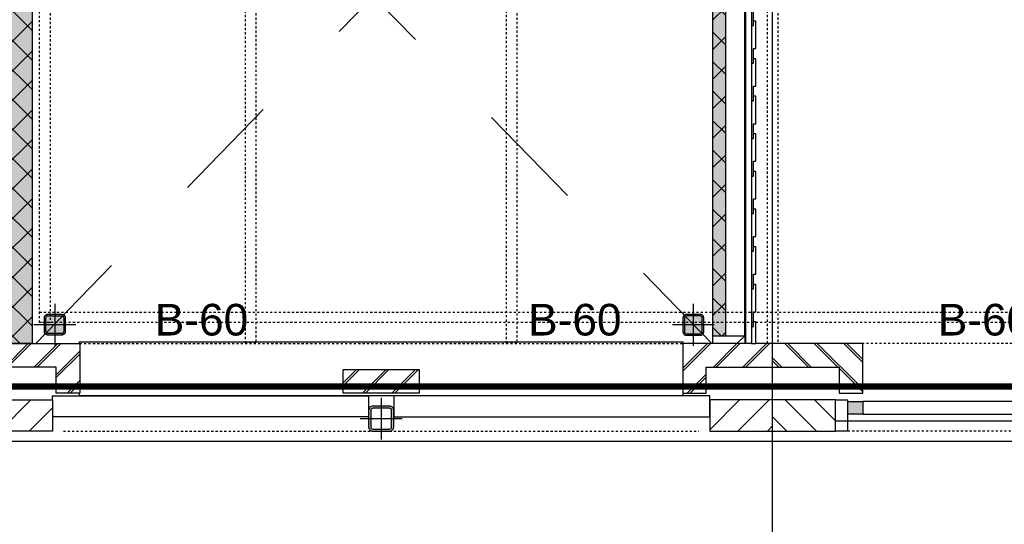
# Model space of a CAD drawing. Header units: millimetres. Extents: x -38031 to 110605, y -22066 to 88711.
# Tile 62 of 150: x 43254 to 47969, y 25034 to 27450. Entities that reach past the tile are written whole.
import ezdxf

# ---------------------------------------------------------------- set-up
doc = ezdxf.new("R2010")
doc.units = ezdxf.units.MM
doc.header["$LTSCALE"] = 50
doc.set_wipeout_variables(frame=1)
for name, pattern in [('HIDDEN', [9.525, 6.35, -3.175]), ('PHANTOM', [63.5, 31.75, -6.35, 6.35, -6.35, 6.35, -6.35]), ('STYLE_01', [0.41664, 0.20828, -0.20836]), ('STYLE_06', [1.04164, 0.625, -0.20828, 0.06943, -0.13893])]:
    doc.linetypes.add(name, pattern=pattern)
for name, color, linetype in [('AL$1A---_ALGEMEEN', 8, 'Continuous'), ('AM$1A---_ARCERING', 8, 'Continuous'), ('AT$1A---_TEKST100', 8, 'Continuous'), ('Bouwkundig', 8, 'Continuous'), ('brandscheiding', 5, 'HIDDEN'), ('Kastenscheiding', 4, 'PHANTOM'), ('stramien', 1, 'Continuous')]:
    doc.layers.add(name, color=color, linetype=linetype)
doc.styles.add('Arial', font='ARIAL.TTF')
pattern_1 = [(45, (0, 0), (70.7107, -70.7107), []), (45, (7.07, -7.07), (70.7107, -70.7107), [])]
pattern_2 = [(45, (0, 0), (70.7107, -70.7107), [])]
pattern_3 = [(135, (0, 0), (70.7107, 70.7107), []), (45, (299.34, -299.34), (70.7107, -70.7107), [])]

# ---------------------------------------------------------------- blocks, each defined once
blk = doc.blocks.new('st.k-120x120')
at = {"layer": 'AM$1A---_ARCERING', "linetype": 'Continuous', "lineweight": 0}
h = blk.add_hatch(color=256, dxfattribs=at)
edge = h.paths.add_edge_path()
edge.add_line((-40, -60), (40, -60))
edge.add_arc((40, -40), 20, 270, 360)
edge.add_line((60, -40), (60, 40))
edge.add_arc((40, 40), 20, 0, 90)
edge.add_line((40, 60), (-40, 60))
edge.add_arc((-40, 40), 20, 90, 180)
edge.add_line((-60, 40), (-60, -40))
edge.add_arc((-40, -40), 20, 180, 270)
edge = h.paths.add_edge_path(flags=16)
edge.add_line((-40, -50), (40, -50))
edge.add_arc((40, -40), 10, 270, 360)
edge.add_line((50, -40), (50, 40))
edge.add_arc((40, 40), 10, 0, 90)
edge.add_line((40, 50), (-40, 50))
edge.add_arc((-40, 40), 10, 90, 180)
edge.add_line((-50, 40), (-50, -40))
edge.add_arc((-40, -40), 10, 180, 270)
at = {"layer": 'AL$1A---_ALGEMEEN', "color": 0}
for p, q in [((0, 100), (0, -100)), ((-100, 0), (100, 0))]:
    blk.add_line(p, q, dxfattribs=at)
at = {"layer": 'AL$1A---_ALGEMEEN', "color": 0, "flags": 128}
blk.add_lwpolyline([(-40, -60), (40, -60, 0.414214), (60, -40), (60, 40, 0.414214), (40, 60), (-40, 60, 0.414214), (-60, 40), (-60, -40, 0.414214), (-40, -60, 0.414214)], format="xyb", dxfattribs=at)
blk.add_lwpolyline([(-40, -50), (40, -50, 0.414214), (50, -40), (50, 40, 0.414214), (40, 50), (-40, 50, 0.414214), (-50, 40), (-50, -40, 0.414214)], format="xyb", close=True, dxfattribs=at)
blk = doc.blocks.new('Group-44')
at = {"layer": 'AL$1A---_ALGEMEEN', "color": 0, "linetype": 'STYLE_01'}
blk.add_line((-12898, -3095), (-9854, -3095), dxfattribs=at)
at = {"layer": 'AL$1A---_ALGEMEEN', "color": 0}
blk.add_lwpolyline([(-12821, -2666.7), (-9932, -2666.7), (-9932, -2926), (-12821, -2926)], close=True, dxfattribs=at)
at = {"color": 0}
blk.add_wipeout([(-9802.5, -2945), (-9802.5, -3095), (-9501, -3095), (-9501, -2945)], dxfattribs=at).dxf.layer = 'AL$1A---_ALGEMEEN'
at = {"layer": 'AM$1A---_ARCERING', "linetype": 'Continuous', "lineweight": 5}
h = blk.add_hatch(dxfattribs=at)
h.set_pattern_fill('KALKZANDSTEEN', color=256, style=0, pattern_type=2)
h.set_pattern_definition(pattern_2)
h.paths.add_polyline_path([(-9802.5, -2945), (-9802.5, -3095), (-9501, -3095), (-9501, -2945)])
at = {"layer": 'AL$1A---_ALGEMEEN', "color": 0}
blk.add_line((-9501, -2945), (-9802.5, -2945), dxfattribs=at)
at = {"layer": 'AL$1A---_ALGEMEEN', "color": 0, "flags": 128}
blk.add_lwpolyline([(-9802.5, -2945), (-9802.5, -3095), (-9501, -3095)], dxfattribs=at)
at = {"color": 0}
for points in [[(-9819, -2788), (-9501, -2788.1), (-9501, -2675.1), (-9932, -2675), (-9932, -2913), (-9819, -2913)], [(-11557.5, -2800.1), (-11194.5, -2800.1), (-11194.5, -2913.1), (-11557.5, -2913.1)]]:
    blk.add_wipeout(points, dxfattribs=at).dxf.layer = 'AL$1A---_ALGEMEEN'
at = {"layer": 'AM$1A---_ARCERING', "linetype": 'Continuous', "lineweight": 5}
h = blk.add_hatch(dxfattribs=at)
h.set_pattern_fill('BAKSTEEN', color=256, style=0, pattern_type=2)
h.set_pattern_definition(pattern_1)
h.paths.add_polyline_path([(-9819, -2788), (-9501, -2788.1), (-9501, -2675.1), (-9932, -2675), (-9932, -2913), (-9819, -2913)])
h = blk.add_hatch(dxfattribs=at)
h.set_pattern_fill('BAKSTEEN', color=256, style=0, pattern_type=2)
h.set_pattern_definition(pattern_1)
h.paths.add_polyline_path([(-11557.5, -2800.1), (-11194.5, -2800.1), (-11194.5, -2913.1), (-11557.5, -2913.1)])
at = {"layer": 'AL$1A---_ALGEMEEN', "color": 0, "linetype": 'STYLE_01'}
blk.add_line((-12819.5, -2675), (-9932, -2675), dxfattribs=at)
at = {"layer": 'AL$1A---_ALGEMEEN', "color": 0}
blk.add_line((-9819, -2788), (-9501, -2788.1), dxfattribs=at)
at = {"layer": 'AL$1A---_ALGEMEEN', "color": 0, "flags": 128}
blk.add_lwpolyline([(-9501, -2675.1), (-9932, -2675), (-9932, -2913), (-9819, -2913), (-9819, -2788)], dxfattribs=at)
at = {"layer": 'AL$1A---_ALGEMEEN', "color": 0}
blk.add_lwpolyline([(-11557.5, -2800.1), (-11194.5, -2800.1), (-11194.5, -2913.1), (-11557.5, -2913.1)], close=True, dxfattribs=at)
at = {"color": 0}
blk.add_wipeout([(-11436, -2926), (-11436, -3026), (-12949.5, -3026), (-12949.5, -2926)], dxfattribs=at).dxf.layer = 'AL$1A---_ALGEMEEN'
at = {"layer": 'AL$1A---_ALGEMEEN', "color": 0}
blk.add_lwpolyline([(-11436, -2926), (-11436, -3026), (-12949.5, -3026), (-12949.5, -2926)], close=True, dxfattribs=at)
blk.add_blockref('st.k-120x120', (-11376, -3035), dxfattribs=at)
at = {"color": 0}
for points in [[(-12933, -2788), (-13251, -2788.1), (-13251, -2675.1), (-12820, -2675), (-12820, -2913), (-12933, -2913)], [(-12949.5, -2945), (-12949.5, -3095), (-13251, -3095), (-13251, -2945)], [(-11316, -2926), (-11316, -3026), (-9802.5, -3026), (-9802.5, -2926)]]:
    blk.add_wipeout(points, dxfattribs=at).dxf.layer = 'AL$1A---_ALGEMEEN'
at = {"layer": 'AM$1A---_ARCERING', "linetype": 'Continuous', "lineweight": 5}
h = blk.add_hatch(dxfattribs=at)
h.set_pattern_fill('BAKSTEEN', color=256, style=0, pattern_type=2)
h.set_pattern_definition(pattern_1)
h.paths.add_polyline_path([(-12933, -2788), (-13251, -2788.1), (-13251, -2675.1), (-12820, -2675), (-12820, -2913), (-12933, -2913)])
h = blk.add_hatch(dxfattribs=at)
h.set_pattern_fill('KALKZANDSTEEN', color=256, style=0, pattern_type=2)
h.set_pattern_definition(pattern_2)
h.paths.add_polyline_path([(-12949.5, -2945), (-12949.5, -3095), (-13251, -3095), (-13251, -2945)])
at = {"layer": 'AL$1A---_ALGEMEEN', "color": 0}
for p, q in [((-12933, -2788), (-13251, -2788.1)), ((-13251, -2945), (-12949.5, -2945))]:
    blk.add_line(p, q, dxfattribs=at)
at = {"layer": 'AL$1A---_ALGEMEEN', "color": 0, "flags": 128}
for points in [[(-13251, -2675.1), (-12820, -2675), (-12820, -2913), (-12933, -2913), (-12933, -2788)], [(-12949.5, -2945), (-12949.5, -3095), (-13251, -3095)]]:
    blk.add_lwpolyline(points, dxfattribs=at)
at = {"layer": 'AL$1A---_ALGEMEEN', "color": 0}
blk.add_lwpolyline([(-11316, -2926), (-11316, -3026), (-9802.5, -3026), (-9802.5, -2926)], close=True, dxfattribs=at)
blk = doc.blocks.new('txt-brandw.60')
at = {"color": 0}
blk.add_wipeout([(-223.3, -118.5), (223.3, -118.5), (223.3, 124.9), (-223.3, 124.9)], dxfattribs=at).dxf.layer = 'AL$1A---_ALGEMEEN'
at = {"layer": 'AT$1A---_TEKST100', "insert": (0, -112.2), "char_height": 151.525, "attachment_point": 8, "line_spacing_factor": 0.967741, "style": 'Arial'}
blk.add_mtext('{\\C256;\\lB-60}', dxfattribs=at)
blk = doc.blocks.new('Group-77')
at = {"layer": 'AM$1A---_ARCERING', "linetype": 'Continuous', "lineweight": 0}
blk.add_hatch(color=256, dxfattribs=at).paths.add_polyline_path([(50, -32.2), (50, 32.2), (50, 32.6), (50, 33), (50, 33.5), (49.9, 33.9), (49.9, 34.3), (49.8, 34.8), (49.7, 35.2), (49.7, 35.6), (49.6, 36.1), (49.5, 36.5), (49.4, 36.9), (49.2, 37.3), (49.1, 37.7), (49, 38.2), (48.8, 38.6), (48.6, 39), (48.5, 39.4), (48.3, 39.8), (48.1, 40.2), (47.9, 40.6), (47.7, 40.9), (47.5, 41.3), (47.2, 41.7), (47, 42.1), (46.7, 42.4), (46.5, 42.8), (46.2, 43.1), (45.9, 43.5), (45.7, 43.8), (45.4, 44.1), (45.1, 44.5), (44.8, 44.8), (44.5, 45.1), (44.1, 45.4), (43.8, 45.7), (43.5, 45.9), (43.1, 46.2), (42.8, 46.5), (42.4, 46.7), (42.1, 47), (41.7, 47.2), (41.3, 47.5), (40.9, 47.7), (40.6, 47.9), (40.2, 48.1), (39.8, 48.3), (39.4, 48.5), (39, 48.6), (38.6, 48.8), (38.2, 49), (37.7, 49.1), (37.3, 49.2), (36.9, 49.4), (36.5, 49.5), (36.1, 49.6), (35.6, 49.7), (35.2, 49.7), (34.8, 49.8), (34.3, 49.9), (33.9, 49.9), (33.5, 50), (33, 50), (32.6, 50), (32.2, 50), (-32.2, 50), (-32.6, 50), (-33, 50), (-33.5, 50), (-33.9, 49.9), (-34.3, 49.9), (-34.8, 49.8), (-35.2, 49.7), (-35.6, 49.7), (-36.1, 49.6), (-36.5, 49.5), (-36.9, 49.4), (-37.3, 49.2), (-37.7, 49.1), (-38.2, 49), (-38.6, 48.8), (-39, 48.6), (-39.4, 48.5), (-39.8, 48.3), (-40.2, 48.1), (-40.6, 47.9), (-40.9, 47.7), (-41.3, 47.5), (-41.7, 47.2), (-42.1, 47), (-42.4, 46.7), (-42.8, 46.5), (-43.1, 46.2), (-43.5, 45.9), (-43.8, 45.7), (-44.1, 45.4), (-44.5, 45.1), (-44.8, 44.8), (-45.1, 44.5), (-45.4, 44.1), (-45.7, 43.8), (-45.9, 43.5), (-46.2, 43.1), (-46.5, 42.8), (-46.7, 42.4), (-47, 42.1), (-47.2, 41.7), (-47.5, 41.3), (-47.7, 40.9), (-47.9, 40.6), (-48.1, 40.2), (-48.3, 39.8), (-48.5, 39.4), (-48.6, 39), (-48.8, 38.6), (-49, 38.2), (-49.1, 37.7), (-49.2, 37.3), (-49.4, 36.9), (-49.5, 36.5), (-49.6, 36.1), (-49.7, 35.6), (-49.7, 35.2), (-49.8, 34.8), (-49.9, 34.3), (-49.9, 33.9), (-50, 33.5), (-50, 33), (-50, 32.6), (-50, 32.2), (-50, -32.2), (-50, -32.6), (-50, -33), (-50, -33.5), (-49.9, -33.9), (-49.9, -34.3), (-49.8, -34.8), (-49.7, -35.2), (-49.7, -35.6), (-49.6, -36.1), (-49.5, -36.5), (-49.4, -36.9), (-49.2, -37.3), (-49.1, -37.7), (-49, -38.2), (-48.8, -38.6), (-48.6, -39), (-48.5, -39.4), (-48.3, -39.8), (-48.1, -40.2), (-47.9, -40.6), (-47.7, -40.9), (-47.5, -41.3), (-47.2, -41.7), (-47, -42.1), (-46.7, -42.4), (-46.5, -42.8), (-46.2, -43.1), (-45.9, -43.5), (-45.7, -43.8), (-45.4, -44.1), (-45.1, -44.5), (-44.8, -44.8), (-44.5, -45.1), (-44.1, -45.4), (-43.8, -45.7), (-43.5, -45.9), (-43.1, -46.2), (-42.8, -46.5), (-42.4, -46.7), (-42.1, -47), (-41.7, -47.2), (-41.3, -47.5), (-40.9, -47.7), (-40.6, -47.9), (-40.2, -48.1), (-39.8, -48.3), (-39.4, -48.5), (-39, -48.6), (-38.6, -48.8), (-38.2, -49), (-37.7, -49.1), (-37.3, -49.2), (-36.9, -49.4), (-36.5, -49.5), (-36.1, -49.6), (-35.6, -49.7), (-35.2, -49.7), (-34.8, -49.8), (-34.3, -49.9), (-33.9, -49.9), (-33.5, -50), (-33, -50), (-32.6, -50), (-32.2, -50), (32.2, -50), (32.6, -50), (33, -50), (33.5, -50), (33.9, -49.9), (34.3, -49.9), (34.8, -49.8), (35.2, -49.7), (35.6, -49.7), (36.1, -49.6), (36.5, -49.5), (36.9, -49.4), (37.3, -49.2), (37.7, -49.1), (38.2, -49), (38.6, -48.8), (39, -48.6), (39.4, -48.5), (39.8, -48.3), (40.2, -48.1), (40.6, -47.9), (40.9, -47.7), (41.3, -47.5), (41.7, -47.2), (42.1, -47), (42.4, -46.7), (42.8, -46.5), (43.1, -46.2), (43.5, -45.9), (43.8, -45.7), (44.1, -45.4), (44.5, -45.1), (44.8, -44.8), (45.1, -44.5), (45.4, -44.1), (45.7, -43.8), (45.9, -43.5), (46.2, -43.1), (46.5, -42.8), (46.7, -42.4), (47, -42.1), (47.2, -41.7), (47.5, -41.3), (47.7, -40.9), (47.9, -40.6), (48.1, -40.2), (48.3, -39.8), (48.5, -39.4), (48.6, -39), (48.8, -38.6), (49, -38.2), (49.1, -37.7), (49.2, -37.3), (49.4, -36.9), (49.5, -36.5), (49.6, -36.1), (49.7, -35.6), (49.7, -35.2), (49.8, -34.8), (49.9, -34.3), (49.9, -33.9), (50, -33.5), (50, -33), (50, -32.6)])
h = blk.add_hatch(color=256, dxfattribs=at)
edge = h.paths.add_edge_path()
edge.add_line((42.9, -32.1), (42.9, 32.1))
edge.add_arc((32.1, 32.1), 10.7, 360, 450)
edge.add_line((32.1, 42.9), (-32.1, 42.9))
edge.add_arc((-32.1, 32.1), 10.7, 90, 180)
edge.add_line((-42.9, 32.1), (-42.9, -32.1))
edge.add_arc((-32.1, -32.1), 10.7, 180, 270)
edge.add_line((-32.1, -42.9), (32.1, -42.9))
edge.add_arc((32.1, -32.1), 10.7, 270, 360)
at = {"layer": 'AL$1A---_ALGEMEEN', "color": 0}
blk.add_lwpolyline([(50, -32.2), (50, 32.2), (50, 32.6), (50, 33), (50, 33.5), (49.9, 33.9), (49.9, 34.3), (49.8, 34.8), (49.7, 35.2), (49.7, 35.6), (49.6, 36.1), (49.5, 36.5), (49.4, 36.9), (49.2, 37.3), (49.1, 37.7), (49, 38.2), (48.8, 38.6), (48.6, 39), (48.5, 39.4), (48.3, 39.8), (48.1, 40.2), (47.9, 40.6), (47.7, 40.9), (47.5, 41.3), (47.2, 41.7), (47, 42.1), (46.7, 42.4), (46.5, 42.8), (46.2, 43.1), (45.9, 43.5), (45.7, 43.8), (45.4, 44.1), (45.1, 44.5), (44.8, 44.8), (44.5, 45.1), (44.1, 45.4), (43.8, 45.7), (43.5, 45.9), (43.1, 46.2), (42.8, 46.5), (42.4, 46.7), (42.1, 47), (41.7, 47.2), (41.3, 47.5), (40.9, 47.7), (40.6, 47.9), (40.2, 48.1), (39.8, 48.3), (39.4, 48.5), (39, 48.6), (38.6, 48.8), (38.2, 49), (37.7, 49.1), (37.3, 49.2), (36.9, 49.4), (36.5, 49.5), (36.1, 49.6), (35.6, 49.7), (35.2, 49.7), (34.8, 49.8), (34.3, 49.9), (33.9, 49.9), (33.5, 50), (33, 50), (32.6, 50), (32.2, 50), (-32.2, 50), (-32.6, 50), (-33, 50), (-33.5, 50), (-33.9, 49.9), (-34.3, 49.9), (-34.8, 49.8), (-35.2, 49.7), (-35.6, 49.7), (-36.1, 49.6), (-36.5, 49.5), (-36.9, 49.4), (-37.3, 49.2), (-37.7, 49.1), (-38.2, 49), (-38.6, 48.8), (-39, 48.6), (-39.4, 48.5), (-39.8, 48.3), (-40.2, 48.1), (-40.6, 47.9), (-40.9, 47.7), (-41.3, 47.5), (-41.7, 47.2), (-42.1, 47), (-42.4, 46.7), (-42.8, 46.5), (-43.1, 46.2), (-43.5, 45.9), (-43.8, 45.7), (-44.1, 45.4), (-44.5, 45.1), (-44.8, 44.8), (-45.1, 44.5), (-45.4, 44.1), (-45.7, 43.8), (-45.9, 43.5), (-46.2, 43.1), (-46.5, 42.8), (-46.7, 42.4), (-47, 42.1), (-47.2, 41.7), (-47.5, 41.3), (-47.7, 40.9), (-47.9, 40.6), (-48.1, 40.2), (-48.3, 39.8), (-48.5, 39.4), (-48.6, 39), (-48.8, 38.6), (-49, 38.2), (-49.1, 37.7), (-49.2, 37.3), (-49.4, 36.9), (-49.5, 36.5), (-49.6, 36.1), (-49.7, 35.6), (-49.7, 35.2), (-49.8, 34.8), (-49.9, 34.3), (-49.9, 33.9), (-50, 33.5), (-50, 33), (-50, 32.6), (-50, 32.2), (-50, -32.2), (-50, -32.6), (-50, -33), (-50, -33.5), (-49.9, -33.9), (-49.9, -34.3), (-49.8, -34.8), (-49.7, -35.2), (-49.7, -35.6), (-49.6, -36.1), (-49.5, -36.5), (-49.4, -36.9), (-49.2, -37.3), (-49.1, -37.7), (-49, -38.2), (-48.8, -38.6), (-48.6, -39), (-48.5, -39.4), (-48.3, -39.8), (-48.1, -40.2), (-47.9, -40.6), (-47.7, -40.9), (-47.5, -41.3), (-47.2, -41.7), (-47, -42.1), (-46.7, -42.4), (-46.5, -42.8), (-46.2, -43.1), (-45.9, -43.5), (-45.7, -43.8), (-45.4, -44.1), (-45.1, -44.5), (-44.8, -44.8), (-44.5, -45.1), (-44.1, -45.4), (-43.8, -45.7), (-43.5, -45.9), (-43.1, -46.2), (-42.8, -46.5), (-42.4, -46.7), (-42.1, -47), (-41.7, -47.2), (-41.3, -47.5), (-40.9, -47.7), (-40.6, -47.9), (-40.2, -48.1), (-39.8, -48.3), (-39.4, -48.5), (-39, -48.6), (-38.6, -48.8), (-38.2, -49), (-37.7, -49.1), (-37.3, -49.2), (-36.9, -49.4), (-36.5, -49.5), (-36.1, -49.6), (-35.6, -49.7), (-35.2, -49.7), (-34.8, -49.8), (-34.3, -49.9), (-33.9, -49.9), (-33.5, -50), (-33, -50), (-32.6, -50), (-32.2, -50), (32.2, -50), (32.6, -50), (33, -50), (33.5, -50), (33.9, -49.9), (34.3, -49.9), (34.8, -49.8), (35.2, -49.7), (35.6, -49.7), (36.1, -49.6), (36.5, -49.5), (36.9, -49.4), (37.3, -49.2), (37.7, -49.1), (38.2, -49), (38.6, -48.8), (39, -48.6), (39.4, -48.5), (39.8, -48.3), (40.2, -48.1), (40.6, -47.9), (40.9, -47.7), (41.3, -47.5), (41.7, -47.2), (42.1, -47), (42.4, -46.7), (42.8, -46.5), (43.1, -46.2), (43.5, -45.9), (43.8, -45.7), (44.1, -45.4), (44.5, -45.1), (44.8, -44.8), (45.1, -44.5), (45.4, -44.1), (45.7, -43.8), (45.9, -43.5), (46.2, -43.1), (46.5, -42.8), (46.7, -42.4), (47, -42.1), (47.2, -41.7), (47.5, -41.3), (47.7, -40.9), (47.9, -40.6), (48.1, -40.2), (48.3, -39.8), (48.5, -39.4), (48.6, -39), (48.8, -38.6), (49, -38.2), (49.1, -37.7), (49.2, -37.3), (49.4, -36.9), (49.5, -36.5), (49.6, -36.1), (49.7, -35.6), (49.7, -35.2), (49.8, -34.8), (49.9, -34.3), (49.9, -33.9), (50, -33.5), (50, -33), (50, -32.6)], close=True, dxfattribs=at)
at = {"layer": 'AL$1A---_ALGEMEEN', "color": 0, "flags": 128}
blk.add_lwpolyline([(42.9, -32.1), (42.9, 32.1, 0.414214), (32.1, 42.9), (-32.1, 42.9, 0.414214), (-42.9, 32.1), (-42.9, -32.1, 0.414214), (-32.1, -42.9), (32.1, -42.9, 0.414214)], format="xyb", close=True, dxfattribs=at)
blk = doc.blocks.new('st kolom 100')
at = {"layer": 'AL$1A---_ALGEMEEN', "color": 0}
for p, q in [((0, 100), (0, -100)), ((100, 0), (-100, 0))]:
    blk.add_line(p, q, dxfattribs=at)
blk.add_blockref('Group-77', (0, 0), dxfattribs=at)
blk = doc.blocks.new('Group-81')
at = {"layer": 'AM$1A---_ARCERING', "linetype": 'Continuous', "lineweight": 0}
for points in [[(-13188, 643), (-13048, 643), (-13048, -2675), (-13188, -2675)], [(-9787.5, 643), (-9727.5, 643), (-9727.5, -2675.9), (-9787.5, -2675.9)]]:
    blk.add_hatch(color=256, dxfattribs=at).paths.add_polyline_path(points)
at = {"layer": 'AM$1A---_ARCERING', "linetype": 'Continuous', "lineweight": 5}
h = blk.add_hatch(dxfattribs=at)
h.set_pattern_fill('ISOLATIE', color=256, style=0, pattern_type=2)
h.set_pattern_definition(pattern_3)
h.paths.add_polyline_path([(-13188, 643), (-13048, 643), (-13048, -2675), (-13188, -2675)])
h = blk.add_hatch(dxfattribs=at)
h.set_pattern_fill('ISOLATIE', color=256, style=0, pattern_type=2)
h.set_pattern_definition(pattern_3)
h.paths.add_polyline_path([(-9787.5, 643), (-9727.5, 643), (-9727.5, -2675.9), (-9787.5, -2675.9)])
at = {"layer": 'AL$1A---_ALGEMEEN', "color": 0}
for points in [[(-13188, 643), (-13048, 643), (-13048, -2675), (-13188, -2675)], [(-9787.5, 643), (-9727.5, 643), (-9727.5, -2675.9), (-9787.5, -2675.9)]]:
    blk.add_lwpolyline(points, close=True, dxfattribs=at)
at = {"color": 0}
blk.add_wipeout([(-9603, -2572.1), (-9603, -2675.2), (-9581, -2675.2), (-9581, -2572.1)], dxfattribs=at).dxf.layer = 'AL$1A---_ALGEMEEN'
at = {"layer": 'AL$1A---_ALGEMEEN', "color": 0}
for p, q in [((-9603, -2675.2), (-9632, -2675.2)), ((-9605, -2675.2), (-9627, -2675.2))]:
    blk.add_line(p, q, dxfattribs=at)
blk.add_lwpolyline([(-9603, -2572.1), (-9603, -2675.2), (-9581, -2675.2), (-9581, -2572.1)], close=True, dxfattribs=at)
at = {"color": 0}
for points in [[(-9635, 825), (-9631, 825), (-9631, -2675.9), (-9635, -2675.9)], [(-9592, -2593.6), (-9592, -2523.1), (-9581, -2523.1), (-9581, -2392.1), (-9603, -2392.1), (-9603, -2593.6)]]:
    blk.add_wipeout(points, dxfattribs=at).dxf.layer = 'AL$1A---_ALGEMEEN'
at = {"layer": 'AM$1A---_ARCERING', "linetype": 'Continuous', "lineweight": 5}
h = blk.add_hatch(dxfattribs=at)
h.set_pattern_fill('1_5_PLAAT__', color=256, style=0, pattern_type=2)
h.set_pattern_definition([(0, (0, 0), (3e-15, -50), [])])
h.paths.add_polyline_path([(-9635, 825), (-9631, 825), (-9631, -2675.9), (-9635, -2675.9)])
at = {"layer": 'AL$1A---_ALGEMEEN', "color": 0}
for points in [[(-9635, 825), (-9631, 825), (-9631, -2675.9), (-9635, -2675.9)], [(-9592, -2593.6), (-9592, -2523.1), (-9581, -2523.1), (-9581, -2392.1), (-9603, -2392.1), (-9603, -2593.6)]]:
    blk.add_lwpolyline(points, close=True, dxfattribs=at)
at = {"color": 0}
for points in [[(-9592, -2413.6), (-9592, -2343.1), (-9581, -2343.1), (-9581, -2212.1), (-9603, -2212.1), (-9603, -2413.6)], [(-9787.5, -2637.9), (-9635, -2637.9), (-9635, -2675.9), (-9787.5, -2675.9)]]:
    blk.add_wipeout(points, dxfattribs=at).dxf.layer = 'AL$1A---_ALGEMEEN'
at = {"layer": 'AM$1A---_ARCERING', "linetype": 'Continuous', "lineweight": 5}
h = blk.add_hatch(dxfattribs=at)
h.set_pattern_fill('1_5_HOUT', color=256, style=0, pattern_type=2)
h.set_pattern_definition([(45, (0, 0), (106.066, -106.066), [])])
h.paths.add_polyline_path([(-9787.5, -2637.9), (-9635, -2637.9), (-9635, -2675.9), (-9787.5, -2675.9)])
at = {"layer": 'AL$1A---_ALGEMEEN', "color": 0}
for points in [[(-9592, -2413.6), (-9592, -2343.1), (-9581, -2343.1), (-9581, -2212.1), (-9603, -2212.1), (-9603, -2413.6)], [(-9787.5, -2637.9), (-9635, -2637.9), (-9635, -2675.9), (-9787.5, -2675.9)]]:
    blk.add_lwpolyline(points, close=True, dxfattribs=at)
at = {"color": 0}
blk.add_wipeout([(-9592, -2233.6), (-9592, -2163.1), (-9581, -2163.1), (-9581, -2032.1), (-9603, -2032.1), (-9603, -2233.6)], dxfattribs=at).dxf.layer = 'AL$1A---_ALGEMEEN'
at = {"layer": 'AL$1A---_ALGEMEEN', "color": 0}
blk.add_lwpolyline([(-9592, -2233.6), (-9592, -2163.1), (-9581, -2163.1), (-9581, -2032.1), (-9603, -2032.1), (-9603, -2233.6)], close=True, dxfattribs=at)
at = {"color": 0}
blk.add_wipeout([(-9592, -2053.6), (-9592, -1983.1), (-9581, -1983.1), (-9581, -1852.1), (-9603, -1852.1), (-9603, -2053.6)], dxfattribs=at).dxf.layer = 'AL$1A---_ALGEMEEN'
at = {"layer": 'AL$1A---_ALGEMEEN', "color": 0}
blk.add_lwpolyline([(-9592, -2053.6), (-9592, -1983.1), (-9581, -1983.1), (-9581, -1852.1), (-9603, -1852.1), (-9603, -2053.6)], close=True, dxfattribs=at)
at = {"color": 0}
blk.add_wipeout([(-9592, -1873.6), (-9592, -1803.1), (-9581, -1803.1), (-9581, -1672.1), (-9603, -1672.1), (-9603, -1873.6)], dxfattribs=at).dxf.layer = 'AL$1A---_ALGEMEEN'
at = {"layer": 'AL$1A---_ALGEMEEN', "color": 0}
blk.add_lwpolyline([(-9592, -1873.6), (-9592, -1803.1), (-9581, -1803.1), (-9581, -1672.1), (-9603, -1672.1), (-9603, -1873.6)], close=True, dxfattribs=at)
at = {"color": 0}
blk.add_wipeout([(-9592, -1693.6), (-9592, -1623.1), (-9581, -1623.1), (-9581, -1492.1), (-9603, -1492.1), (-9603, -1693.6)], dxfattribs=at).dxf.layer = 'AL$1A---_ALGEMEEN'
at = {"layer": 'AL$1A---_ALGEMEEN', "color": 0}
blk.add_lwpolyline([(-9592, -1693.6), (-9592, -1623.1), (-9581, -1623.1), (-9581, -1492.1), (-9603, -1492.1), (-9603, -1693.6)], close=True, dxfattribs=at)
at = {"color": 0}
blk.add_wipeout([(-9592, -1513.6), (-9592, -1443.1), (-9581, -1443.1), (-9581, -1312.1), (-9603, -1312.1), (-9603, -1513.6)], dxfattribs=at).dxf.layer = 'AL$1A---_ALGEMEEN'
at = {"layer": 'AL$1A---_ALGEMEEN', "color": 0}
blk.add_lwpolyline([(-9592, -1513.6), (-9592, -1443.1), (-9581, -1443.1), (-9581, -1312.1), (-9603, -1312.1), (-9603, -1513.6)], close=True, dxfattribs=at)
at = {"color": 0}
blk.add_wipeout([(-9592, -1333.6), (-9592, -1263.1), (-9581, -1263.1), (-9581, -1132.1), (-9603, -1132.1), (-9603, -1333.6)], dxfattribs=at).dxf.layer = 'AL$1A---_ALGEMEEN'
at = {"layer": 'AL$1A---_ALGEMEEN', "color": 0}
blk.add_lwpolyline([(-9592, -1333.6), (-9592, -1263.1), (-9581, -1263.1), (-9581, -1132.1), (-9603, -1132.1), (-9603, -1333.6)], close=True, dxfattribs=at)
at = {"color": 0}
blk.add_wipeout([(-9592, -1153.6), (-9592, -1083.1), (-9581, -1083.1), (-9581, -952.1), (-9603, -952.1), (-9603, -1153.6)], dxfattribs=at).dxf.layer = 'AL$1A---_ALGEMEEN'
at = {"layer": 'AL$1A---_ALGEMEEN', "color": 0}
blk.add_lwpolyline([(-9592, -1153.6), (-9592, -1083.1), (-9581, -1083.1), (-9581, -952.1), (-9603, -952.1), (-9603, -1153.6)], close=True, dxfattribs=at)
blk = doc.blocks.new('Group-85')
at = {"layer": 'AL$1A---_ALGEMEEN', "color": 0, "linetype": 'STYLE_01'}
for points in [[(-13012, 635), (-12962, 635), (-12962, -2575), (-13012, -2575)], [(-12026, 635), (-11976, 635), (-11976, -2675), (-12026, -2675)], [(-10776, 635), (-10726, 635), (-10726, -2675), (-10776, -2675)], [(-9526, 635), (-9476, 635), (-9476, -2675), (-9526, -2675)], [(-13012, -2525), (17489, -2525), (17489, -2575), (-13012, -2575)]]:
    blk.add_lwpolyline(points, close=True, dxfattribs=at)
blk = doc.blocks.new('Group-86')
at = {"layer": 'AL$1A---_ALGEMEEN', "color": 0}
blk.add_blockref('Group-85', (0, 0), dxfattribs=at)
blk = doc.blocks.new('zijdetail staalkozijn 2kops')
at = {"layer": 'AM$1A---_ARCERING', "linetype": 'Continuous', "lineweight": 0}
blk.add_hatch(color=256, dxfattribs=at).paths.add_polyline_path([(-72.5, -278), (0, -278), (0, -338), (-72.5, -338)])
at = {"layer": 'AL$1A---_ALGEMEEN', "color": 0}
blk.add_lwpolyline([(-72.5, -278), (0, -278), (0, -338), (-72.5, -338)], close=True, dxfattribs=at)
at = {"color": 0}
blk.add_wipeout([(-72.5, -420), (-130, -420), (-130, -270), (-72.5, -270)], dxfattribs=at).dxf.layer = 'AL$1A---_ALGEMEEN'
at = {"layer": 'AL$1A---_ALGEMEEN', "color": 0}
blk.add_lwpolyline([(-72.5, -420), (-130, -420), (-130, -270), (-72.5, -270)], close=True, dxfattribs=at)
blk = doc.blocks.new('31x_staal-Ent-2x mk111-p')
at = {"layer": 'AM$1A---_ARCERING', "linetype": 'Continuous', "lineweight": 0}
for points in [[(-1552.5, -278), (-1625, -278), (-1625, -338), (-1552.5, -338)], [(-1512.5, -270), (-1374.5, -270), (-1374.5, -300), (-1512.5, -300)], [(-1334.5, -278), (-1262, -278), (-1262, -338), (-1334.5, -338)]]:
    blk.add_hatch(color=256, dxfattribs=at).paths.add_polyline_path(points)
at = {"layer": 'AM$1A---_ARCERING', "linetype": 'Continuous', "lineweight": 5}
h = blk.add_hatch(dxfattribs=at)
h.set_pattern_fill('ISOLATIE', color=256, style=0, pattern_type=2)
h.set_pattern_definition(pattern_3)
h.paths.add_polyline_path([(-1512.5, -270), (-1374.5, -270), (-1374.5, -300), (-1512.5, -300)])
at = {"layer": 'AL$1A---_ALGEMEEN', "color": 0}
for p, q in [((-1262, -270), (-1671, -270)), ((-1625, -270), (-1625, -370)), ((-1262, -270), (-1262, -370)), ((-3020, -370), (-1625, -370))]:
    blk.add_line(p, q, dxfattribs=at)
for points in [[(-1625, -278), (-2887, -278), (-2887, -338), (-1625, -338)], [(-1552.5, -278), (-1625, -278), (-1625, -338), (-1552.5, -338)], [(-1512.5, -270), (-1374.5, -270), (-1374.5, -300), (-1512.5, -300)], [(-1334.5, -278), (-1262, -278), (-1262, -338), (-1334.5, -338)], [(-1262, -278), (0, -278), (0, -338), (-1262, -338)]]:
    blk.add_lwpolyline(points, close=True, dxfattribs=at)
at = {"color": 0}
for points in [[(-3000, -238), (-2887, -238), (-2887, 0), (-3318.5, 0), (-3318.5, -113), (-3000, -113)], [(113, -238), (0, -238), (0, 0), (431.5, 0), (431.5, -113), (113, -113)], [(-1625, -125), (-1262, -125), (-1262, -238), (-1625, -238)]]:
    blk.add_wipeout(points, dxfattribs=at).dxf.layer = 'AL$1A---_ALGEMEEN'
at = {"layer": 'AM$1A---_ARCERING', "linetype": 'Continuous', "lineweight": 5}
h = blk.add_hatch(dxfattribs=at)
h.set_pattern_fill('BAKSTEEN', color=256, style=0, pattern_type=2)
h.set_pattern_definition(pattern_1)
h.paths.add_polyline_path([(-3000, -238), (-2887, -238), (-2887, 0), (-3318.5, 0), (-3318.5, -113), (-3000, -113)])
h = blk.add_hatch(dxfattribs=at)
h.set_pattern_fill('BAKSTEEN', color=256, style=0, pattern_type=2)
h.set_pattern_definition(pattern_1)
h.paths.add_polyline_path([(113, -238), (0, -238), (0, 0), (431.5, 0), (431.5, -113), (113, -113)])
h = blk.add_hatch(dxfattribs=at)
h.set_pattern_fill('BAKSTEEN', color=256, style=0, pattern_type=2)
h.set_pattern_definition(pattern_1)
h.paths.add_polyline_path([(-1625, -125), (-1262, -125), (-1262, -238), (-1625, -238)])
at = {"layer": 'AL$1A---_ALGEMEEN', "color": 0, "linetype": 'STYLE_01'}
blk.add_line((-2965, 0), (103, 0), dxfattribs=at)
at = {"layer": 'AL$1A---_ALGEMEEN', "color": 0, "flags": 128}
for points in [[(-3000, -238), (-2887, -238), (-2887, 0), (-3318.5, 0)], [(113, -238), (0, -238), (0, 0), (431.5, 0)], [(-3318.5, -113), (-3000, -113), (-3000, -238)], [(431.5, -113), (113, -113), (113, -238)]]:
    blk.add_lwpolyline(points, dxfattribs=at)
at = {"layer": 'AL$1A---_ALGEMEEN', "color": 0}
blk.add_lwpolyline([(-1625, -125), (-1262, -125), (-1262, -238), (-1625, -238)], close=True, dxfattribs=at)
blk.add_blockref('st.k-120x120', (-1443.5, -360), dxfattribs=at)
at = {"layer": 'AL$1A---_ALGEMEEN', "color": 0, "xscale": -1}
blk.add_blockref('zijdetail staalkozijn 2kops', (0, 0), dxfattribs=at)
at = {"layer": 'AL$1A---_ALGEMEEN', "color": 0}
blk.add_line((133, -370), (-1262, -370), dxfattribs=at)
at = {"layer": 'AL$1A---_ALGEMEEN', "color": 0, "linetype": 'STYLE_01'}
blk.add_line((-2959.5, -420), (72.5, -420), dxfattribs=at)
at = {"color": 0}
for points in [[(-1552.5, -270), (-1512.5, -270), (-1512.5, -338), (-1552.5, -338)], [(-1374.5, -270), (-1334.5, -270), (-1334.5, -338), (-1374.5, -338)]]:
    blk.add_wipeout(points, dxfattribs=at).dxf.layer = 'AL$1A---_ALGEMEEN'
at = {"layer": 'AL$1A---_ALGEMEEN', "color": 0}
for points in [[(-1552.5, -270), (-1512.5, -270), (-1512.5, -338), (-1552.5, -338)], [(-1374.5, -270), (-1334.5, -270), (-1334.5, -338), (-1374.5, -338)]]:
    blk.add_lwpolyline(points, close=True, dxfattribs=at)
blk.add_blockref('zijdetail staalkozijn 2kops', (-2887, 0), dxfattribs=at)
at = {"color": 0}
blk.add_wipeout([(130, -270), (431.5, -270), (431.5, -420), (130, -420)], dxfattribs=at).dxf.layer = 'AL$1A---_ALGEMEEN'
at = {"layer": 'AM$1A---_ARCERING', "linetype": 'Continuous', "lineweight": 5}
h = blk.add_hatch(dxfattribs=at)
h.set_pattern_fill('KALKZANDSTEEN', color=256, style=0, pattern_type=2)
h.set_pattern_definition(pattern_2)
h.paths.add_polyline_path([(130, -270), (431.5, -270), (431.5, -420), (130, -420)])
at = {"layer": 'AL$1A---_ALGEMEEN', "color": 0}
blk.add_line((130, -270), (431.5, -270), dxfattribs=at)
at = {"layer": 'AL$1A---_ALGEMEEN', "color": 0, "flags": 128}
blk.add_lwpolyline([(431.5, -420), (130, -420), (130, -270)], dxfattribs=at)
at = {"color": 0}
blk.add_wipeout([(-3017, -270), (-3318.5, -270), (-3318.5, -420), (-3017, -420)], dxfattribs=at).dxf.layer = 'AL$1A---_ALGEMEEN'
at = {"layer": 'AM$1A---_ARCERING', "linetype": 'Continuous', "lineweight": 5}
h = blk.add_hatch(dxfattribs=at)
h.set_pattern_fill('KALKZANDSTEEN', color=256, style=0, pattern_type=2)
h.set_pattern_definition(pattern_2)
h.paths.add_polyline_path([(-3017, -270), (-3318.5, -270), (-3318.5, -420), (-3017, -420)])
at = {"layer": 'AL$1A---_ALGEMEEN', "color": 0}
blk.add_line((-3017, -270), (-3318.5, -270), dxfattribs=at)
at = {"layer": 'AL$1A---_ALGEMEEN', "color": 0, "flags": 128}
blk.add_lwpolyline([(-3318.5, -420), (-3017, -420), (-3017, -270)], dxfattribs=at)
blk = doc.blocks.new('200254 W 210e 19-03-2008')
at = {"layer": 'AL$1A---_ALGEMEEN', "xscale": 0.02, "yscale": 0.02, "zscale": 0.02}
for name, p in [('txt-brandw.60', (19992.241, 3536.904)), ('Group-44', (20161.969, 3587.445))]:
    blk.add_blockref(name, p, dxfattribs=at)
at = {"layer": 'AL$1A---_ALGEMEEN', "linetype": 'STYLE_01'}
for p, q in [((19901.369, 3533.942), (19965.929, 3600.302)), ((19901.369, 3600.301), (19966.129, 3533.942))]:
    blk.add_line(p, q, dxfattribs=at)
at = {"layer": 'AL$1A---_ALGEMEEN'}
blk.add_lwpolyline([(19598.542, 3524.545), (19598.542, 3484.045), (20194.569, 3484.045), (20194.569, 3524.545)], close=True, dxfattribs=at)
at = {"layer": 'AL$1A---_ALGEMEEN', "xscale": -0.02, "yscale": 0.02, "zscale": 0.02, "rotation": 0.0008792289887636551}
blk.add_blockref('st kolom 100', (19903.189, 3535.745), dxfattribs=at)
at = {"layer": 'AL$1A---_ALGEMEEN', "xscale": 0.02, "yscale": 0.02, "zscale": 0.02}
for p in [(19917.241, 3536.904), (19953.001, 3536.904)]:
    blk.add_blockref('txt-brandw.60', p, dxfattribs=at)
blk.add_blockref('Group-81', (20161.969, 3587.445), dxfattribs=at)
for name, p in [('Group-86', (20161.969, 3587.445)), ('st kolom 100', (19964.35, 3535.728))]:
    blk.add_blockref(name, p, dxfattribs=at)
at = {"layer": 'AL$1A---_ALGEMEEN', "xscale": -0.02, "yscale": 0.02, "zscale": 0.02}
blk.add_blockref('31x_staal-Ent-2x mk111-p', (19980.579, 3533.945), dxfattribs=at)
at = {"layer": 'stramien', "linetype": 'STYLE_06', "ltscale": 50}
blk.add_line((19971.949, 2703.348), (19971.949, 4240.025), dxfattribs=at)

msp = doc.modelspace()

# ---------------------------------------------------------------- block references
at = {"layer": 'Bouwkundig', "xscale": 50, "yscale": 50, "zscale": 50}
msp.add_blockref('200254 W 210e 19-03-2008', (-951737.5, -150797.3), dxfattribs=at)

# ---------------------------------------------------------------- next in the draw order: linework, layer by layer
at = {"layer": 'brandscheiding', "const_width": 30}
msp.add_lwpolyline([(58144.3, 6611.7), (58144.3, 13992.7), (59053.2, 13992.7), (59053.2, 23270.9), (58110.3, 23270.9), (58110.3, 25693.2), (19363.2, 25693.2)], dxfattribs=at)
at = {"layer": 'Kastenscheiding'}
msp.add_line((74159.9, 25693.4), (19659.9, 25693.4), dxfattribs=at)

doc.saveas('drawing.dxf')
